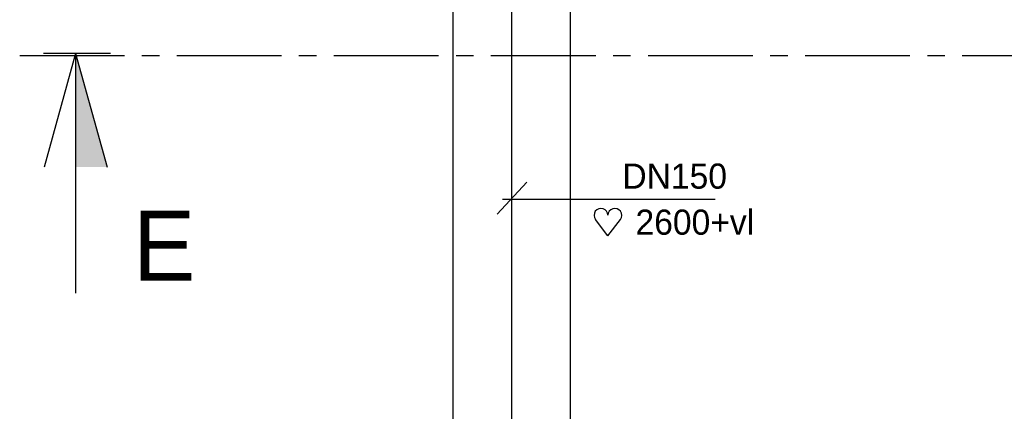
# Model space of a CAD drawing. Extents: x -940 to 22840, y -452 to 16368.
# Tile 6 of 50: x 5294 to 6705, y 10945 to 11506. Entities that reach past the tile are written whole.
import ezdxf

# ---------------------------------------------------------------- set-up
doc = ezdxf.new("R2010")
doc.units = 0
doc.header["$LTSCALE"] = 20
doc.linetypes.add('2322108', pattern=[7, 5, -2])
doc.linetypes.add('CENTER2', pattern=[11.25, 7.5, -1.25, 1.25, -1.25])
doc.layers.get('0').update_dxf_attribs({"linetype": 'CONTINUOUS'})
for name, color, linetype in [('WI561---', 1, 'CONTINUOUS'), ('WL542---', 4, 'CONTINUOUS'), ('WL561---', 4, 'CONTINUOUS'), ('WL561---_AANVOER', 4, 'CONTINUOUS'), ('WL561---_HARTLIJN', 1, 'CONTINUOUS'), ('WL561---_RETOUR', 4, 'CONTINUOUS'), ('WL570---_TOEVOER', 3, 'CONTINUOUS')]:
    doc.layers.add(name, color=color, linetype=linetype)
doc.styles.add('BURO-018', font='BUROFONT.shx', dxfattribs={"height": 36})
doc.styles.add('BURO-050', font='BUROFONT.shx', dxfattribs={"height": 100})

# ---------------------------------------------------------------- blocks, each defined once
blk = doc.blocks.new('TR-L-A8')
at = {"color": 0, "linetype": 'CONTINUOUS'}
for p, q in [((-0.5, 84.15), (0.5, 84.15)), ((-0.5, -84.15), (0.5, -84.15))]:
    blk.add_line(p, q, dxfattribs=at)
at = {"layer": 'WL561---_HARTLIJN', "linetype": 'CENTER2'}
blk.add_line((-0.5, 0), (0.5, 0), dxfattribs=at)
blk = doc.blocks.new('HART')
at = {"color": 1}
for q in [(-39.7, 52.4), (39.7, 52.4)]:
    blk.add_line((0, 0), q, dxfattribs=at)
for centre, start, end in [((-22.1, 65.7), 0, 217.1867), ((22.1, 65.7), 322.8133, 180)]:
    blk.add_arc(centre, 22.1, start, end, dxfattribs=at)

msp = doc.modelspace()

# ---------------------------------------------------------------- linework, layer by layer
at = {"layer": 'WI561---', "color": 5}
msp.add_line((5424.5, 11457.2), (5328.6, 11457.2), dxfattribs=at)
at = {"layer": 'WI561---'}
msp.add_solid([(5419.5, 11294.6), (5374.3, 11294.6), (5374.3, 11457.2)], dxfattribs=at)
at = {"layer": 'WL542---', "color": 1}
for q in [(5329.2, 11294.6), (5419.5, 11294.6), (5374.3, 11114)]:
    msp.add_line((5374.3, 11457.2), q, dxfattribs=at)
at = {"layer": 'WL561---', "color": 2, "linetype": 'CENTER2'}
msp.add_line((5294.3, 11454.5), (7334.5, 11454.5), dxfattribs=at)
at = {"layer": 'WL561---', "color": 1, "linetype": 'CONTINUOUS'}
msp.add_line((5978.4, 11226.9), (6020.5, 11272.8), dxfattribs=at)
at = {"layer": 'WL561---_RETOUR', "color": 1}
msp.add_line((5985.8, 11248.4), (6290.4, 11248.4), dxfattribs=at)

# ---------------------------------------------------------------- block references
at = {"layer": 'WL561---_AANVOER', "xscale": 0.4500000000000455, "yscale": 0.4500000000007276, "zscale": 0.45}
msp.add_blockref('HART', (6136.8, 11195.9), dxfattribs=at)
at = {"layer": 'WL561---_RETOUR', "linetype": '2322108', "xscale": 1466.149463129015, "rotation": 90}
msp.add_blockref('TR-L-A8', (5999.1, 11277), dxfattribs=at)

# ---------------------------------------------------------------- texts
at = {"layer": 'WL561---', "color": 1, "style": 'BURO-018'}
msp.add_text('DN150', height=36, dxfattribs=at).set_placement((6157.5, 11263.6))
at = {"layer": 'WL561---_AANVOER', "color": 1, "style": 'BURO-018'}
msp.add_text('2600+vl', height=36, dxfattribs=at).set_placement((6176.3, 11197.7))
at = {"layer": 'WL570---_TOEVOER', "color": 4, "linetype": 'CONTINUOUS', "style": 'BURO-050'}
msp.add_text('E', height=100, dxfattribs=at).set_placement((5456.7, 11132))

doc.saveas('drawing.dxf')
